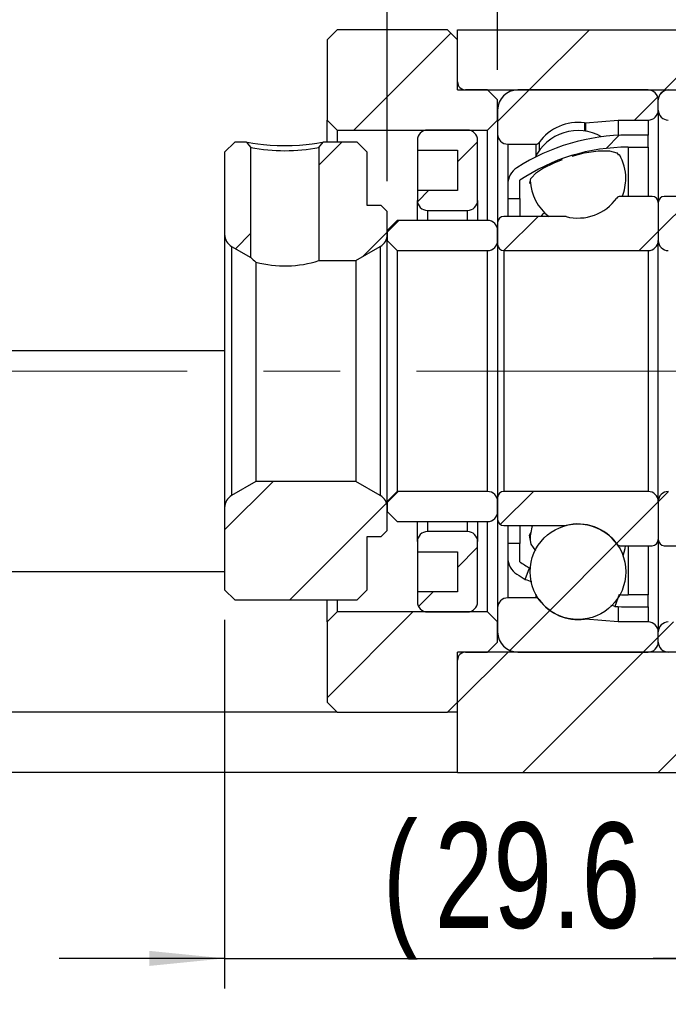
# Model space of a CAD drawing. Header units: millimetres. Extents: x 31 to 291, y 7 to 191.
# Tile 4 of 8: x 219 to 241, y 26 to 59. Entities that reach past the tile are written whole.
import ezdxf

# ---------------------------------------------------------------- set-up
doc = ezdxf.new("R2010")
doc.units = ezdxf.units.MM
doc.linetypes.add('CENTERX2', pattern=[20.32, 12.7, -2.54, 2.54, -2.54])
doc.layers.add('FORMAT', color=7, linetype='Continuous')
doc.styles.add('SLDTEXTSTYLE0', font='TXT', dxfattribs={"width": 0.75})
doc.dimstyles.new('SLDDIMSTYLE1', dxfattribs={"dimtxt": 3.5, "dimasz": 2.5, "dimexe": 0, "dimexo": 0.0625, "dimgap": 0.875, "dimtad": 1, "dimdec": 1, "dimlfac": 1.5, "dimrnd": 1e-09, "dimzin": 12, "dimdsep": 46, "dimtxsty": 'SLDTEXTSTYLE0', "dimsah": 1, "dimcen": 0.09, "dimadec": 0, "dimazin": 3, "dimtfac": 1, "dimtdec": 1, "dimtmove": 0, "dimatfit": 0, "dimfxl": 0, "dimfrac": 2, "dimtolj": 1, "dimtzin": 12, "dimarcsym": 0})
doc.dimstyles.new('SLDDIMSTYLE2', dxfattribs={"dimtxt": 3.5, "dimasz": 2.5, "dimexe": 0, "dimexo": 0.0625, "dimgap": 0.875, "dimtad": 1, "dimlfac": 1.5, "dimrnd": 1e-09, "dimzin": 12, "dimdsep": 46, "dimtxsty": 'SLDTEXTSTYLE0', "dimsah": 1, "dimcen": 0.09, "dimadec": 0, "dimazin": 3, "dimtfac": 1, "dimtofl": 0, "dimtmove": 0, "dimatfit": 3, "dimfxl": 0, "dimfrac": 2, "dimtolj": 1, "dimtzin": 12, "dimarcsym": 0})
doc.dimstyles.new('SLDDIMSTYLE4', dxfattribs={"dimtxt": 3.5, "dimasz": 2.5, "dimexe": 0, "dimexo": 0.0625, "dimgap": 0.875, "dimtad": 1, "dimlfac": 1.5, "dimrnd": 1e-09, "dimzin": 12, "dimdsep": 46, "dimtxsty": 'SLDTEXTSTYLE0', "dimsah": 1, "dimcen": 0.09, "dimadec": 0, "dimazin": 3, "dimtfac": 1, "dimtmove": 0, "dimatfit": 0, "dimfxl": 0, "dimfrac": 2, "dimtolj": 1, "dimtzin": 12, "dimarcsym": 0})

# ---------------------------------------------------------------- blocks, each defined once
blk = doc.blocks.new('_D_17')
at = {"layer": 'FORMAT', "color": 7}
for p, q in [((249.291, 33.07), (249.291, 18.407)), ((199.958, 26.403), (199.958, 18.407)), ((199.958, 19.407), (249.291, 19.407))]:
    blk.add_line(p, q, dxfattribs=at)
for points in [[(199.958, 19.407), (202.458, 19.157), (202.458, 19.657)], [(249.291, 19.407), (246.791, 19.657), (246.791, 19.157)]]:
    blk.add_solid(points, dxfattribs=at)
at = {"layer": 'FORMAT', "color": 7, "insert": (223.587, 23.919), "char_height": 3.5, "attachment_point": 1, "style": 'SLDTEXTSTYLE0'}
blk.add_mtext('74', dxfattribs=at)
blk = doc.blocks.new('_D_18')
at = {"layer": 'FORMAT', "color": 7}
for p, q in [((245.958, 37.07), (245.958, 26.897)), ((249.291, 33.07), (249.291, 26.897)), ((245.958, 27.897), (240.458, 27.897)), ((245.958, 27.897), (249.291, 27.897)), ((249.291, 27.897), (254.729, 27.897))]:
    blk.add_line(p, q, dxfattribs=at)
for points in [[(245.958, 27.897), (243.458, 28.147), (243.458, 27.647)], [(249.291, 27.897), (251.791, 27.647), (251.791, 28.147)]]:
    blk.add_solid(points, dxfattribs=at)
at = {"layer": 'FORMAT', "color": 7, "insert": (252.143, 32.409), "char_height": 3.5, "attachment_point": 1, "style": 'SLDTEXTSTYLE0'}
blk.add_mtext('5', dxfattribs=at)
blk = doc.blocks.new('_D_19')
at = {"layer": 'FORMAT', "color": 7}
for p, q in [((226.224, 39.137), (226.224, 26.897)), ((245.958, 37.07), (245.958, 26.897)), ((226.224, 27.897), (220.724, 27.897)), ((226.224, 27.897), (245.958, 27.897)), ((245.958, 27.897), (251.458, 27.897))]:
    blk.add_line(p, q, dxfattribs=at)
for points in [[(226.224, 27.897), (223.724, 28.147), (223.724, 27.647)], [(245.958, 27.897), (248.458, 27.647), (248.458, 28.147)]]:
    blk.add_solid(points, dxfattribs=at)
at = {"layer": 'FORMAT', "color": 7, "char_height": 3.5, "attachment_point": 1, "style": 'SLDTEXTSTYLE0'}
for s, insert in [('(', (231.474, 32.409)), (')', (242.246, 32.409)), ('29.6', (233.195, 32.409))]:
    blk.add_mtext(s, dxfattribs=dict(at, insert=insert))
blk = doc.blocks.new('_D_20')
at = {"layer": 'FORMAT', "color": 7}
for p, q in [((231.624, 53.703), (231.624, 62.45)), ((235.291, 57.403), (235.291, 62.45)), ((231.624, 61.45), (226.124, 61.45)), ((231.624, 61.45), (235.291, 61.45)), ((235.291, 61.45), (240.791, 61.45))]:
    blk.add_line(p, q, dxfattribs=at)
for points in [[(231.624, 61.45), (229.124, 61.7), (229.124, 61.2)], [(235.291, 61.45), (237.791, 61.2), (237.791, 61.7)]]:
    blk.add_solid(points, dxfattribs=at)
at = {"layer": 'FORMAT', "color": 7, "insert": (230.282, 65.962), "char_height": 3.5, "attachment_point": 1, "style": 'SLDTEXTSTYLE0'}
blk.add_mtext('5.5', dxfattribs=at)

msp = doc.modelspace()

# ---------------------------------------------------------------- hatches: boundary and pattern name
at = {"layer": 'FORMAT', "linetype": 'Continuous', "lineweight": 18}
h = msp.add_hatch(dxfattribs=at)
h.set_pattern_fill('ANSI31', color=256, style=0)
edge = h.paths.add_edge_path(flags=0)
edge.add_line((229.62423775, 55.73676817), (229.95757108, 55.40343484))
edge.add_line((229.95757108, 55.40343484), (234.95757108, 55.40343484))
edge.add_line((234.95757108, 55.40343484), (235.29090441, 55.73676817))
edge.add_line((235.29090441, 55.73676817), (235.29090441, 56.40343484))
edge.add_line((235.29090441, 56.40343484), (234.95757108, 56.73676817))
edge.add_line((234.95757108, 56.73676817), (234.22423775, 56.73676817))
edge.add_arc((234.22423775, 57.00343484), 0.26666667, 180, 270, ccw=False)
edge.add_line((233.95757108, 57.00343484), (233.95757108, 58.40343484))
edge.add_line((233.95757108, 58.40343484), (233.62423775, 58.73676817))
edge.add_line((233.62423775, 58.73676817), (229.95757108, 58.73676817))
edge.add_line((229.95757108, 58.73676817), (229.62423775, 58.40343484))
edge.add_line((229.62423775, 58.40343484), (229.62423775, 55.73676817))
h = msp.add_hatch(dxfattribs=at)
h.set_pattern_fill('ANSI31', color=256, style=0)
h.paths.add_polyline_path([(233.95757108, 58.73676817), (233.95757108, 56.73676817), (245.95757108, 56.73676817), (245.95757108, 55.40343484), (249.29090441, 55.40343484), (249.29090441, 58.73676817)], flags=0)
h = msp.add_hatch(dxfattribs=at)
h.set_pattern_fill('ANSI31', color=256, style=0)
edge = h.paths.add_edge_path(flags=0)
edge.add_line((240.62423775, 56.07010151), (240.62423775, 56.40343484))
edge.add_arc((240.29090441, 56.40343484), 0.33333333, 0, 90)
edge.add_line((240.29090441, 56.73676817), (235.95757108, 56.73676817))
edge.add_arc((235.95757108, 56.07010151), 0.66666667, 90, 180)
edge.add_line((235.29090441, 56.07010151), (235.29090441, 55.27010151))
edge.add_arc((235.62423775, 55.27010151), 0.33333333, 180, 270)
edge.add_line((235.62423775, 54.93676817), (236.55711853, 54.93676817))
edge.add_arc((236.55711853, 55.07010151), 0.13333333, 270, 324.471080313)
edge.add_arc((237.95757108, 54.07010151), 1.5875, 82.107252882, 144.471080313, ccw=False)
edge.add_arc((238.19387447, 55.77463313), 0.13333333, 262.107252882, 275)
edge.add_line((238.20549523, 55.64180717), (239.29090441, 55.73676817))
edge.add_line((239.29090441, 55.73676817), (240.29090441, 55.73676817))
edge.add_arc((240.29090441, 56.07010151), 0.33333333, 270, 360)
h = msp.add_hatch(dxfattribs=at)
h.set_pattern_fill('ANSI31', color=256, style=0)
edge = h.paths.add_edge_path(flags=0)
edge.add_line((245.29090441, 56.73676817), (240.95757108, 56.73676817))
edge.add_arc((240.95757108, 56.40343484), 0.33333333, 90, 180)
edge.add_line((240.62423775, 56.40343484), (240.62423775, 56.07010151))
edge.add_arc((240.95757108, 56.07010151), 0.33333333, 180, 270)
edge.add_line((240.95757108, 55.73676817), (241.95757108, 55.73676817))
edge.add_line((241.95757108, 55.73676817), (243.04298026, 55.64180717))
edge.add_arc((243.05460103, 55.77463313), 0.13333333, 265, 277.892747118)
edge.add_arc((243.29090441, 54.07010151), 1.5875, 35.528919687, 97.892747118, ccw=False)
edge.add_arc((244.69135697, 55.07010151), 0.13333333, 215.528919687, 270)
edge.add_line((244.69135697, 54.93676817), (245.62423775, 54.93676817))
edge.add_arc((245.62423775, 55.27010151), 0.33333333, 270, 360)
edge.add_line((245.95757108, 55.27010151), (245.95757108, 56.07010151))
edge.add_arc((245.29090441, 56.07010151), 0.66666667, 0, 90)
h = msp.add_hatch(dxfattribs=at)
h.set_pattern_fill('ANSI31', color=256, style=0)
edge = h.paths.add_edge_path(flags=0)
edge.add_line((233.95757108, 54.73676817), (233.95757108, 53.40343484))
edge.add_line((233.95757108, 53.40343484), (232.62423775, 53.40343484))
edge.add_line((232.62423775, 53.40343484), (232.62423775, 53.07010151))
edge.add_arc((232.95757108, 53.07010151), 0.33333333, 180, 270)
edge.add_line((232.95757108, 52.73676817), (234.29090441, 52.73676817))
edge.add_arc((234.29090441, 53.07010151), 0.33333333, 270, 360)
edge.add_line((234.62423775, 53.07010151), (234.62423775, 55.07010151))
edge.add_arc((234.29090441, 55.07010151), 0.33333333, 0, 90)
edge.add_line((234.29090441, 55.40343484), (232.95757108, 55.40343484))
edge.add_arc((232.95757108, 55.07010151), 0.33333333, 90, 180)
edge.add_line((232.62423775, 55.07010151), (232.62423775, 54.73676817))
edge.add_line((232.62423775, 54.73676817), (233.95757108, 54.73676817))
h = msp.add_hatch(dxfattribs=at)
h.set_pattern_fill('ANSI31', color=256, style=0)
edge = h.paths.add_edge_path(flags=0)
edge.add_line((227.09090575, 54.82880495), (226.94886562, 55.00343461))
edge.add_line((226.94886582, 55.00343484), (226.55757108, 55.00343484))
edge.add_line((226.55757108, 55.00343484), (226.22423775, 54.67010151))
edge.add_line((226.22423775, 54.67010151), (226.22423775, 51.93953163))
edge.add_arc((226.69090441, 51.93953163), 0.46666667, 180, 240)
edge.add_line((226.45757108, 51.53538644), (227.09090441, 51.16973127))
edge.add_line((227.09090441, 51.16973127), (227.09090441, 54.82880499))
h = msp.add_hatch(dxfattribs=at)
h.set_pattern_fill('ANSI31', color=256, style=0)
edge = h.paths.add_edge_path(flags=0)
edge.add_line((230.95757108, 54.67010151), (230.62423775, 55.00343484))
edge.add_line((230.62423775, 55.00343484), (229.49961137, 55.00343484))
edge.add_line((229.49961137, 55.00343484), (229.35757108, 54.82880518))
edge.add_line((229.35757108, 54.82880518), (229.35757108, 51.07010151))
edge.add_line((229.35757108, 51.07010151), (230.58500726, 51.07010151))
edge.add_line((230.58500726, 51.07010151), (231.39090441, 51.53538644))
edge.add_arc((231.15757108, 51.93953163), 0.46666667, 300, 360)
edge.add_line((231.62423775, 51.93953163), (231.62423775, 52.70343484))
edge.add_line((231.62423775, 52.70343484), (231.42423775, 52.90343484))
edge.add_line((231.42423775, 52.90343484), (230.95757108, 52.90343484))
edge.add_line((230.95757108, 52.90343484), (230.95757108, 54.67010151))
h = msp.add_hatch(dxfattribs=at)
h.set_pattern_fill('ANSI31', color=256, style=0)
edge = h.paths.add_edge_path(flags=0)
edge.add_arc((239.62423775, 48.39585908), 6.44090909, 90, 123.981646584, ccw=False)
edge.add_line((239.62423775, 54.83676817), (240.29090441, 54.83676817))
edge.add_line((240.29090441, 54.83676817), (240.29090441, 55.23676817))
edge.add_line((240.29090441, 55.23676817), (239.62423775, 55.23676817))
edge.add_arc((239.62423775, 48.39585908), 6.84090909, 90, 122.675286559)
edge.add_arc((236.29090441, 53.5929889), 0.66666667, 122.675286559, 180)
edge.add_line((235.62423775, 53.5929889), (235.62423775, 53.13676817))
edge.add_line((235.62423775, 53.13676817), (236.02423775, 53.13676817))
edge.add_line((236.02423775, 53.13676817), (236.02423775, 53.73676817))
h = msp.add_hatch(dxfattribs=at)
h.set_pattern_fill('ANSI31', color=256, style=0)
edge = h.paths.add_edge_path(flags=0)
edge.add_line((235.29090441, 52.33676817), (235.29090441, 51.60343484))
edge.add_arc((235.49090441, 51.60343484), 0.2, 180, 270)
edge.add_line((235.49090441, 51.40343484), (240.29090441, 51.40343484))
edge.add_arc((240.29090441, 51.73676817), 0.33333333, 270, 360)
edge.add_line((240.62423775, 51.73676817), (240.62423775, 53.00343484))
edge.add_arc((240.42423775, 53.00343484), 0.2, 0, 90)
edge.add_line((240.42423775, 53.20343484), (239.35802364, 53.20343484))
edge.add_arc((239.35802364, 53.07010151), 0.13333333, 90, 144.471080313)
edge.add_arc((237.95757108, 54.07010151), 1.5875, 255.58614653, 324.471080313, ccw=False)
edge.add_arc((237.52921424, 52.40343484), 0.13333333, 75.58614653, 90)
edge.add_line((237.52921424, 52.53676817), (235.49090441, 52.53676817))
edge.add_arc((235.49090441, 52.33676817), 0.2, 90, 180)
h = msp.add_hatch(dxfattribs=at)
h.set_pattern_fill('ANSI31', color=256, style=0)
edge = h.paths.add_edge_path(flags=0)
edge.add_line((240.95757108, 51.40343484), (245.75757108, 51.40343484))
edge.add_arc((245.75757108, 51.60343484), 0.2, 270, 360)
edge.add_line((245.95757108, 51.60343484), (245.95757108, 52.33676817))
edge.add_arc((245.75757108, 52.33676817), 0.2, 0, 90)
edge.add_line((245.75757108, 52.53676817), (243.71926126, 52.53676817))
edge.add_arc((243.71926126, 52.40343484), 0.13333333, 90, 104.41385347)
edge.add_arc((243.29090441, 54.07010151), 1.5875, 215.528919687, 284.41385347, ccw=False)
edge.add_arc((241.89045186, 53.07010151), 0.13333333, 35.528919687, 90)
edge.add_line((241.89045186, 53.20343484), (240.82423775, 53.20343484))
edge.add_arc((240.82423775, 53.00343484), 0.2, 90, 180)
edge.add_line((240.62423775, 53.00343484), (240.62423775, 51.73676817))
edge.add_arc((240.95757108, 51.73676817), 0.33333333, 180, 270)
h = msp.add_hatch(dxfattribs=at)
h.set_pattern_fill('ANSI31', color=256, style=0)
edge = h.paths.add_edge_path(flags=0)
edge.add_line((231.62423775, 51.73676817), (231.95757108, 51.40343484))
edge.add_line((231.95757108, 51.40343484), (234.95757108, 51.40343484))
edge.add_arc((234.95757108, 51.73676817), 0.33333333, 270, 360)
edge.add_line((235.29090441, 51.73676817), (235.29090441, 52.07010151))
edge.add_arc((234.95757108, 52.07010151), 0.33333333, 0, 90)
edge.add_line((234.95757108, 52.40343484), (231.95757108, 52.40343484))
edge.add_line((231.95757108, 52.40343484), (231.62423775, 52.07010151))
edge.add_line((231.62423775, 52.07010151), (231.62423775, 51.73676817))
h = msp.add_hatch(dxfattribs=at)
h.set_pattern_fill('ANSI31', color=256, style=0)
edge = h.paths.add_edge_path(flags=0)
edge.add_line((226.22423775, 40.13676817), (226.55757108, 39.80343484))
edge.add_line((226.55757108, 39.80343484), (230.62423775, 39.80343484))
edge.add_line((230.62423775, 39.80343484), (230.95757108, 40.13676817))
edge.add_line((230.95757108, 40.13676817), (230.95757108, 41.90343484))
edge.add_line((230.95757108, 41.90343484), (231.42423775, 41.90343484))
edge.add_line((231.42423775, 41.90343484), (231.62423775, 42.10343484))
edge.add_line((231.62423775, 42.10343484), (231.62423775, 42.86733805))
edge.add_arc((231.15757108, 42.86733805), 0.46666667, 0, 60)
edge.add_line((231.39090441, 43.27148323), (230.58500726, 43.73676817))
edge.add_line((230.58500726, 43.73676817), (227.26346823, 43.73676817))
edge.add_line((227.26346823, 43.73676817), (226.45757108, 43.27148323))
edge.add_arc((226.69090441, 42.86733805), 0.46666667, 120, 180)
edge.add_line((226.22423775, 42.86733805), (226.22423775, 40.13676817))
h = msp.add_hatch(dxfattribs=at)
h.set_pattern_fill('ANSI31', color=256, style=0)
edge = h.paths.add_edge_path(flags=0)
edge.add_line((231.95757108, 43.40343484), (231.62423775, 43.07010151))
edge.add_line((231.62423775, 43.07010151), (231.62423775, 42.73676817))
edge.add_line((231.62423775, 42.73676817), (231.95757108, 42.40343484))
edge.add_line((231.95757108, 42.40343484), (234.95757108, 42.40343484))
edge.add_arc((234.95757108, 42.73676817), 0.33333333, 270, 360)
edge.add_line((235.29090441, 42.73676817), (235.29090441, 43.07010151))
edge.add_arc((234.95757108, 43.07010151), 0.33333333, 0, 90)
edge.add_line((234.95757108, 43.40343484), (231.95757108, 43.40343484))
h = msp.add_hatch(dxfattribs=at)
h.set_pattern_fill('ANSI31', color=256, style=0)
edge = h.paths.add_edge_path(flags=0)
edge.add_line((240.29090441, 43.40343484), (235.49090441, 43.40343484))
edge.add_arc((235.49090441, 43.20343484), 0.2, 90, 180)
edge.add_line((235.29090441, 43.20343484), (235.29090441, 42.47010151))
edge.add_arc((235.49090441, 42.47010151), 0.2, 180, 270)
edge.add_line((235.49090441, 42.27010151), (237.52921424, 42.27010151))
edge.add_arc((237.52921424, 42.40343484), 0.13333333, 270, 284.41385347)
edge.add_arc((237.95757108, 40.73676817), 1.5875, 35.528919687, 104.41385347, ccw=False)
edge.add_arc((239.35802364, 41.73676817), 0.13333333, 215.528919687, 270)
edge.add_line((239.35802364, 41.60343484), (240.42423775, 41.60343484))
edge.add_arc((240.42423775, 41.80343484), 0.2, 270, 360)
edge.add_line((240.62423775, 41.80343484), (240.62423775, 43.07010151))
edge.add_arc((240.29090441, 43.07010151), 0.33333333, 360, 450)
h = msp.add_hatch(dxfattribs=at)
h.set_pattern_fill('ANSI31', color=256, style=0)
edge = h.paths.add_edge_path(flags=0)
edge.add_line((245.95757108, 42.47010151), (245.95757108, 43.20343484))
edge.add_arc((245.75757108, 43.20343484), 0.2, 0, 90)
edge.add_line((245.75757108, 43.40343484), (240.95757108, 43.40343484))
edge.add_arc((240.95757108, 43.07010151), 0.33333333, 90, 180)
edge.add_line((240.62423775, 43.07010151), (240.62423775, 41.80343484))
edge.add_arc((240.82423775, 41.80343484), 0.2, 180, 270)
edge.add_line((240.82423775, 41.60343484), (241.89045186, 41.60343484))
edge.add_arc((241.89045186, 41.73676817), 0.13333333, 270, 324.471080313)
edge.add_arc((243.29090441, 40.73676817), 1.5875, 75.58614653, 144.471080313, ccw=False)
edge.add_arc((243.71926126, 42.40343484), 0.13333333, 255.58614653, 270)
edge.add_line((243.71926126, 42.27010151), (245.75757108, 42.27010151))
edge.add_arc((245.75757108, 42.47010151), 0.2, 270, 360)
h = msp.add_hatch(dxfattribs=at)
h.set_pattern_fill('ANSI31', color=256, style=0)
edge = h.paths.add_edge_path(flags=0)
edge.add_arc((237.95757108, 40.73676817), 1.5875, 0, 360)
h = msp.add_hatch(dxfattribs=at)
h.set_pattern_fill('ANSI31', color=256, style=0)
edge = h.paths.add_edge_path(flags=0)
edge.add_line((232.62423775, 41.73676817), (232.62423775, 41.40343484))
edge.add_line((232.62423775, 41.40343484), (233.95757108, 41.40343484))
edge.add_line((233.95757108, 41.40343484), (233.95757108, 40.07010151))
edge.add_line((233.95757108, 40.07010151), (232.62423775, 40.07010151))
edge.add_line((232.62423775, 40.07010151), (232.62423775, 39.73676817))
edge.add_arc((232.95757108, 39.73676817), 0.33333333, 180, 270)
edge.add_line((232.95757108, 39.40343484), (234.29090441, 39.40343484))
edge.add_arc((234.29090441, 39.73676817), 0.33333333, 270, 360)
edge.add_line((234.62423775, 39.73676817), (234.62423775, 41.73676817))
edge.add_arc((234.29090441, 41.73676817), 0.33333333, 360, 450)
edge.add_line((234.29090441, 42.07010151), (232.95757108, 42.07010151))
edge.add_arc((232.95757108, 41.73676817), 0.33333333, 90, 180)
h = msp.add_hatch(dxfattribs=at)
h.set_pattern_fill('ANSI31', color=256, style=0)
edge = h.paths.add_edge_path(flags=0)
edge.add_arc((236.29090441, 41.21388077), 0.66666667, 180, 237.324713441)
edge.add_arc((239.62423775, 46.4110106), 6.84090909, 237.324713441, 240.043449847)
edge.add_line((236.20827691, 40.48401736), (236.35041231, 40.86417574))
edge.add_arc((239.62423775, 46.4110106), 6.44090909, 236.018353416, 239.450255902, ccw=False)
edge.add_line((236.02423775, 41.07010151), (236.02423775, 41.67010151))
edge.add_line((236.02423775, 41.67010151), (235.62423775, 41.67010151))
edge.add_line((235.62423775, 41.67010151), (235.62423775, 41.21388077))
h = msp.add_hatch(dxfattribs=at)
h.set_pattern_fill('ANSI31', color=256, style=0)
edge = h.paths.add_edge_path(flags=0)
edge.add_line((240.29090441, 39.57010151), (240.29090441, 39.97010151))
edge.add_line((240.29090441, 39.97010151), (239.62423775, 39.97010151))
edge.add_arc((239.62423775, 46.4110106), 6.44090909, 267.366211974, 270, ccw=False)
edge.add_line((239.32826454, 39.97690539), (239.18152831, 39.58444151))
edge.add_arc((239.62423775, 46.4110106), 6.84090909, 266.289510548, 270)
edge.add_line((239.62423775, 39.57010151), (240.29090441, 39.57010151))
h = msp.add_hatch(dxfattribs=at)
h.set_pattern_fill('ANSI31', color=256, style=0)
edge = h.paths.add_edge_path(flags=0)
edge.add_arc((241.62423775, 46.4110106), 6.44090909, 270, 272.633788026, ccw=False)
edge.add_line((241.62423775, 39.97010151), (240.95757108, 39.97010151))
edge.add_line((240.95757108, 39.97010151), (240.95757108, 39.57010151))
edge.add_line((240.95757108, 39.57010151), (241.62423775, 39.57010151))
edge.add_arc((241.62423775, 46.4110106), 6.84090909, 270, 273.710489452)
edge.add_line((242.06694719, 39.58444151), (241.92021095, 39.97690539))
h = msp.add_hatch(dxfattribs=at)
h.set_pattern_fill('ANSI31', color=256, style=0)
edge = h.paths.add_edge_path(flags=0)
edge.add_line((235.95757108, 38.07010151), (240.29090441, 38.07010151))
edge.add_arc((240.29090441, 38.40343484), 0.33333333, 270, 360)
edge.add_line((240.62423775, 38.40343484), (240.62423775, 38.73676817))
edge.add_arc((240.29090441, 38.73676817), 0.33333333, 0, 90)
edge.add_line((240.29090441, 39.07010151), (239.29090441, 39.07010151))
edge.add_line((239.29090441, 39.07010151), (238.20549523, 39.1650625))
edge.add_arc((238.19387447, 39.03223654), 0.13333333, 85, 97.892747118)
edge.add_arc((237.95757108, 40.73676817), 1.5875, 215.528919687, 277.892747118, ccw=False)
edge.add_arc((236.55711853, 39.73676817), 0.13333333, 35.528919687, 90)
edge.add_line((236.55711853, 39.87010151), (235.62423775, 39.87010151))
edge.add_arc((235.62423775, 39.53676817), 0.33333333, 90, 180)
edge.add_line((235.29090441, 39.53676817), (235.29090441, 38.73676817))
edge.add_arc((235.95757108, 38.73676817), 0.66666667, 180, 270)
h = msp.add_hatch(dxfattribs=at)
h.set_pattern_fill('ANSI31', color=256, style=0)
edge = h.paths.add_edge_path(flags=0)
edge.add_line((240.62423775, 38.73676817), (240.62423775, 38.40343484))
edge.add_arc((240.95757108, 38.40343484), 0.33333333, 180, 270)
edge.add_line((240.95757108, 38.07010151), (245.29090441, 38.07010151))
edge.add_arc((245.29090441, 38.73676817), 0.66666667, 270, 360)
edge.add_line((245.95757108, 38.73676817), (245.95757108, 39.53676817))
edge.add_arc((245.62423775, 39.53676817), 0.33333333, 360, 450)
edge.add_line((245.62423775, 39.87010151), (244.69135697, 39.87010151))
edge.add_arc((244.69135697, 39.73676817), 0.13333333, 90, 144.471080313)
edge.add_arc((243.29090441, 40.73676817), 1.5875, 262.107252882, 324.471080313, ccw=False)
edge.add_arc((243.05460103, 39.03223654), 0.13333333, 82.107252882, 95)
edge.add_line((243.04298026, 39.1650625), (241.95757108, 39.07010151))
edge.add_line((241.95757108, 39.07010151), (240.95757108, 39.07010151))
edge.add_arc((240.95757108, 38.73676817), 0.33333333, 90, 180)
h = msp.add_hatch(dxfattribs=at)
h.set_pattern_fill('ANSI31', color=256, style=0)
edge = h.paths.add_edge_path(flags=0)
edge.add_line((229.95757108, 39.40343484), (229.62423775, 39.07010151))
edge.add_line((229.62423775, 39.07010151), (229.62423775, 36.40343484))
edge.add_line((229.62423775, 36.40343484), (229.95757108, 36.07010151))
edge.add_line((229.95757108, 36.07010151), (233.62423775, 36.07010151))
edge.add_line((233.62423775, 36.07010151), (233.95757108, 36.40343484))
edge.add_line((233.95757108, 36.40343484), (233.95757108, 37.80343484))
edge.add_arc((234.22423775, 37.80343484), 0.26666667, 90, 180, ccw=False)
edge.add_line((234.22423775, 38.07010151), (234.95757108, 38.07010151))
edge.add_line((234.95757108, 38.07010151), (235.29090441, 38.40343484))
edge.add_line((235.29090441, 38.40343484), (235.29090441, 39.07010151))
edge.add_line((235.29090441, 39.07010151), (234.95757108, 39.40343484))
edge.add_line((234.95757108, 39.40343484), (229.95757108, 39.40343484))
h = msp.add_hatch(dxfattribs=at)
h.set_pattern_fill('ANSI31', color=256, style=0)
h.paths.add_polyline_path([(233.95757108, 38.07010151), (233.95757108, 34.07010151), (249.29090441, 34.07010151), (249.29090441, 39.40343484), (245.95757108, 39.40343484), (245.95757108, 38.07010151)], flags=0)

# ---------------------------------------------------------------- linework, layer by layer
at = {"color": 7, "linetype": 'Continuous', "lineweight": 25}
for p, q in [((229.62423818, 58.40343478), (229.95757094, 58.73676879)), ((233.62423759, 58.73676879), (229.95757094, 58.73676879)), ((233.62423759, 58.73676879), (233.9575716, 58.40343478)), ((233.9575716, 58.73676879), (249.29090434, 58.73676879)), ((233.9575716, 56.73676846), (233.9575716, 58.73676879)), ((229.62423818, 58.40343478), (229.62423818, 55.7367683)), ((233.9575716, 57.00343467), (233.9575716, 58.40343478)), ((233.9575716, 56.73676846), (245.95757108, 56.73676846)), ((234.95757114, 56.73676846), (234.22423781, 56.73676846)), ((234.95757114, 56.73676846), (235.29090391, 56.40343507)), ((240.29090411, 56.73676846), (235.9575713, 56.73676846)), ((235.29090391, 55.7367683), (235.29090391, 56.40343507)), ((240.62423749, 56.07010168), (240.62423749, 56.40343507)), ((235.29090391, 56.07010168), (235.29090391, 55.2701018)), ((240.62423749, 56.07010168), (240.62423749, 53.00343464)), ((229.95757094, 55.40343491), (229.62423818, 55.7367683)), ((229.62423818, 55.00343497), (229.62423818, 55.7367683)), ((235.29090391, 55.7367683), (234.95757114, 55.40343491)), ((238.20549529, 55.64180692), (239.29090456, 55.7367683)), ((239.29090456, 55.7367683), (240.29090411, 55.7367683)), ((239.29090456, 55.7367683), (239.29090456, 55.22864242)), ((229.95757094, 55.40343491), (234.95757114, 55.40343491)), ((229.95757094, 55.40343491), (229.95757094, 55.00343497)), ((234.29090437, 55.40343491), (232.95757081, 55.40343491)), ((234.95757114, 52.40343473), (234.95757114, 55.40343491)), ((235.29090391, 55.2701018), (235.29090391, 52.33676817)), ((226.22423774, 54.67010158), (226.55757051, 55.00343497)), ((226.94886631, 55.00343497), (226.55757051, 55.00343497)), ((229.35757072, 54.82880515), (229.49961107, 55.00343497)), ((230.62423772, 55.00343497), (229.49961107, 55.00343497)), ((230.62423772, 55.00343497), (230.95757049, 54.67010158)), ((232.62423805, 55.07010152), (232.62423805, 54.73676813)), ((234.62423713, 53.07010181), (234.62423713, 55.07010152)), ((235.62423792, 54.93676841), (236.55711828, 54.93676841)), ((240.29090411, 55.2367679), (239.62423795, 55.2367679)), ((240.29090411, 54.83676796), (240.29090411, 55.2367679)), ((226.22423774, 54.67010158), (226.22423774, 51.93953178)), ((227.09090418, 51.16973127), (227.09090418, 54.82880515)), ((229.35757072, 54.82880515), (229.35757072, 51.07010149)), ((230.95757049, 52.90343481), (230.95757049, 54.67010158)), ((232.62423805, 54.73676813), (233.9575716, 54.73676813)), ((232.62423805, 54.73676813), (232.62423805, 53.40343458)), ((233.9575716, 54.73676813), (233.9575716, 53.40343458)), ((239.62423795, 54.83676796), (240.29090411, 54.83676796)), ((240.29090411, 54.83676796), (240.29090411, 53.20343492)), ((236.02423786, 53.13676837), (236.02423786, 53.73676797)), ((232.62423805, 53.40343458), (232.62423805, 53.07010181)), ((233.9575716, 53.40343458), (232.62423805, 53.40343458)), ((235.62423792, 53.59298915), (235.62423792, 53.13676837)), ((232.62423805, 52.40343473), (232.62423805, 53.07010181)), ((234.62423713, 53.07010181), (234.62423713, 52.40343473)), ((235.62423792, 53.13676837), (236.02423786, 53.13676837)), ((235.62423792, 53.13676837), (235.62423792, 52.53676814)), ((236.02423786, 53.13676837), (236.02423786, 52.53676814)), ((240.42423783, 53.20343492), (239.35802374, 53.20343492)), ((240.62423749, 53.00343464), (240.62423749, 51.73676826)), ((241.89045187, 53.20343492), (240.82423778, 53.20343492)), ((231.4242376, 52.90343481), (230.95757049, 52.90343481)), ((231.4242376, 52.90343481), (231.62423726, 52.70343515)), ((231.62423726, 51.93953178), (231.62423726, 52.70343515)), ((232.95757081, 52.73676843), (234.29090437, 52.73676843)), ((231.62423726, 52.07010165), (231.95757127, 52.40343473)), ((234.95757114, 52.40343473), (231.95757127, 52.40343473)), ((235.29090391, 52.33676817), (235.29090391, 51.60343484)), ((237.52921416, 52.53676814), (235.49090481, 52.53676814)), ((231.62423726, 52.07010165), (231.62423726, 51.73676826)), ((235.29090391, 51.73676826), (235.29090391, 52.07010165)), ((226.22423774, 51.93953178), (226.22423774, 42.8673379)), ((231.95757127, 51.40343487), (231.62423726, 51.73676826)), ((231.62423726, 43.07010142), (231.62423726, 51.73676826)), ((240.62423749, 43.07010142), (240.62423749, 51.73676826)), ((226.4575713, 51.53538652), (227.09090418, 51.16973127)), ((226.4575713, 51.53538652), (226.4575713, 43.27148316)), ((230.58500669, 51.07010149), (231.39090495, 51.53538652)), ((231.39090495, 51.53538652), (231.39090495, 43.27148316)), ((231.95757127, 51.40343487), (234.95757114, 51.40343487)), ((231.95757127, 51.40343487), (231.95757127, 43.4034348)), ((234.95757114, 43.4034348), (234.95757114, 51.40343487)), ((235.29090391, 51.60343484), (235.29090391, 43.20343483)), ((235.49090481, 51.40343487), (240.29090411, 51.40343487)), ((235.49090481, 51.40343487), (235.49090481, 43.4034348)), ((240.29090411, 51.40343487), (240.29090411, 43.4034348)), ((227.26346832, 51.02048869), (227.26346832, 43.73676819)), ((229.35757072, 51.07010149), (230.58500669, 51.07010149)), ((230.58500669, 51.07010149), (230.58500669, 43.73676819)), ((226.22423774, 48.07010154), (204.62423842, 48.07010154)), ((227.26346832, 43.73676819), (226.4575713, 43.27148316)), ((230.58500669, 43.73676819), (227.26346832, 43.73676819)), ((231.39090495, 43.27148316), (230.58500669, 43.73676819)), ((231.62423726, 43.07010142), (231.95757127, 43.4034348)), ((234.95757114, 43.4034348), (231.95757127, 43.4034348)), ((235.29090391, 43.20343483), (235.29090391, 42.4701015)), ((240.29090411, 43.4034348), (235.49090481, 43.4034348)), ((226.22423774, 42.8673379), (226.22423774, 40.1367681)), ((231.62423726, 43.07010142), (231.62423726, 42.73676803)), ((231.62423726, 42.10343453), (231.62423726, 42.8673379)), ((235.29090391, 42.73676803), (235.29090391, 43.07010142)), ((240.62423749, 43.07010142), (240.62423749, 41.80343504)), ((231.95757127, 42.40343495), (231.62423726, 42.73676803)), ((231.95757127, 42.40343495), (234.95757114, 42.40343495)), ((232.62423805, 41.73676786), (232.62423805, 42.40343495)), ((234.62423713, 42.40343495), (234.62423713, 41.73676786)), ((234.95757114, 39.40343477), (234.95757114, 42.40343495)), ((235.29090391, 42.4701015), (235.29090391, 39.53676788)), ((235.49090481, 42.27010153), (237.52921416, 42.27010153)), ((235.62423792, 42.27010153), (235.62423792, 41.67010131)), ((236.02423786, 42.27010153), (236.02423786, 41.67010131)), ((230.95757049, 41.90343487), (231.4242376, 41.90343487)), ((230.95757049, 40.1367681), (230.95757049, 41.90343487)), ((231.62423726, 42.10343453), (231.4242376, 41.90343487)), ((234.29090437, 42.07010125), (232.95757081, 42.07010125)), ((232.62423805, 41.73676786), (232.62423805, 41.4034351)), ((234.62423713, 39.73676816), (234.62423713, 41.73676786)), ((235.62423792, 41.67010131), (235.62423792, 41.21388053)), ((236.02423786, 41.67010131), (235.62423792, 41.67010131)), ((236.02423786, 41.07010171), (236.02423786, 41.67010131)), ((239.35802374, 41.60343476), (240.42423783, 41.60343476)), ((240.29090411, 41.60343476), (240.29090411, 39.97010171)), ((240.62423749, 41.80343504), (240.62423749, 38.73676799)), ((240.82423778, 41.60343476), (241.89045187, 41.60343476)), ((232.62423805, 41.4034351), (233.9575716, 41.4034351)), ((232.62423805, 41.4034351), (232.62423805, 40.07010154)), ((233.9575716, 41.4034351), (233.9575716, 40.07010154)), ((226.22423774, 40.73676832), (200.62423528, 40.73676832)), ((236.20827713, 40.48401731), (236.35041248, 40.86417573)), ((226.55757051, 39.80343471), (226.22423774, 40.1367681)), ((230.95757049, 40.1367681), (230.62423772, 39.80343471)), ((232.62423805, 40.07010154), (232.62423805, 39.73676816)), ((233.9575716, 40.07010154), (232.62423805, 40.07010154)), ((239.32826426, 39.97690534), (239.18152818, 39.58444166)), ((240.29090411, 39.97010171), (239.62423795, 39.97010171)), ((240.29090411, 39.57010177), (240.29090411, 39.97010171)), ((226.55757051, 39.80343471), (230.62423772, 39.80343471)), ((229.62423818, 39.07010138), (229.62423818, 39.80343471)), ((229.95757094, 39.80343471), (229.95757094, 39.40343477)), ((236.55711828, 39.87010126), (235.62423792, 39.87010126)), ((239.29090456, 39.57822725), (239.29090456, 39.07010138)), ((239.62423795, 39.57010177), (240.29090411, 39.57010177)), ((229.62423818, 39.07010138), (229.95757094, 39.40343477)), ((234.95757114, 39.40343477), (229.95757094, 39.40343477)), ((232.95757081, 39.40343477), (234.29090437, 39.40343477)), ((234.95757114, 39.40343477), (235.29090391, 39.07010138)), ((235.29090391, 39.53676788), (235.29090391, 38.73676799)), ((229.62423818, 39.07010138), (229.62423818, 36.4034349)), ((235.29090391, 38.40343461), (235.29090391, 39.07010138)), ((239.29090456, 39.07010138), (238.20549529, 39.16506276)), ((240.29090411, 39.07010138), (239.29090456, 39.07010138)), ((240.62423749, 38.40343461), (240.62423749, 38.73676799)), ((235.29090391, 38.40343461), (234.95757114, 38.07010122)), ((245.95757108, 38.07010122), (233.9575716, 38.07010122)), ((233.9575716, 34.0701018), (233.9575716, 38.07010122)), ((234.22423781, 38.07010122), (234.95757114, 38.07010122)), ((235.9575713, 38.07010122), (240.29090411, 38.07010122)), ((233.9575716, 36.4034349), (233.9575716, 37.803435)), ((229.95757094, 36.07010089), (229.62423818, 36.4034349)), ((233.9575716, 36.4034349), (233.62423759, 36.07010089)), ((229.95757094, 36.07010089), (200.62423528, 36.07010089)), ((229.95757094, 36.07010089), (233.62423759, 36.07010089)), ((233.9575716, 36.07010089), (233.62423759, 36.07010089)), ((233.9575716, 34.0701018), (200.62423528, 34.0701018)), ((233.9575716, 34.0701018), (249.29090434, 34.0701018))]:
    msp.add_line(p, q, dxfattribs=at)
at = {"color": 8, "linetype": 'Continuous', "lineweight": 25}
for p, q in [((238.17556507, 55.64256316), (238.17556507, 55.37251624)), ((238.20549529, 55.64180692), (238.20549529, 55.36807569)), ((240.29090411, 55.7367683), (240.29090411, 55.2367679)), ((235.62423792, 54.93676841), (235.62423792, 53.59298915)), ((236.55711828, 54.93676841), (236.55711828, 54.54764322)), ((236.66562792, 54.99261983), (236.66562792, 54.72257291)), ((239.62423795, 54.83676796), (239.62423795, 53.20343492)), ((232.95757081, 52.73676843), (232.95757081, 52.40343473)), ((234.29090437, 52.40343473), (234.29090437, 52.73676843)), ((232.95757081, 42.40343495), (232.95757081, 42.07010125)), ((234.29090437, 42.07010125), (234.29090437, 42.40343495)), ((239.62423795, 41.60343476), (239.62423795, 39.97010171)), ((235.62423792, 41.21388053), (235.62423792, 39.87010126)), ((236.55711828, 39.98917955), (236.55711828, 39.87010126)), ((240.29090411, 39.57010177), (240.29090411, 39.07010138)), ((238.20549529, 39.16874707), (238.20549529, 39.16506276))]:
    msp.add_line(p, q, dxfattribs=at)
at = {"color": 7, "linetype": 'Continuous', "lineweight": 25, "flags": 128}
for points in [[(226.94886631, 55.00343497), (226.94886507, 55.00343497), (226.9722127, 54.9989373), (227.04233881, 54.98684687), (227.15924339, 54.96900645), (227.32292643, 54.94710982), (227.51993717, 54.92473014), (227.73596055, 54.90646876), (227.97099656, 54.89460185), (228.22504522, 54.89049162), (228.47215738, 54.8948471), (228.71322588, 54.90741437), (228.93454911, 54.92577508), (229.12667847, 54.94725138), (229.2900846, 54.96912628), (229.40670854, 54.98693566), (229.47655152, 54.99898573), (229.49961107, 55.00343497)], [(226.94886507, 55.00343435), (226.98769625, 54.95569537), (227.02652619, 54.9079564), (227.09090542, 54.82880515)], [(237.76436442, 54.54157472), (238.16270102, 54.64771817), (238.62735834, 54.71750962), (239.00352139, 54.71762262), (239.24650407, 54.65048482), (239.3019426, 54.56632803)], [(236.78054505, 54.12372132), (237.18504639, 54.33286471), (237.44466373, 54.43153958)], [(236.40295211, 53.60233652), (236.35791459, 53.63616588), (236.39114046, 53.79319804), (236.58541435, 53.99042298), (236.78054505, 54.12372132)], [(236.73105085, 52.53676814), (236.80171277, 52.62813213), (236.86222701, 52.67343539)], [(236.55752248, 41.43475796), (236.40768013, 41.65420177), (236.35279729, 41.9493261), (236.40655323, 42.06763511)], [(239.45428462, 41.26592284), (239.51955916, 41.51161877), (239.53346132, 41.60343476)], [(239.18152818, 39.58444166), (239.1237719, 39.60002641), (239.0522128, 39.61954569)]]:
    msp.add_lwpolyline(points, dxfattribs=at)
at = {"color": 7, "linetype": 'Continuous', "lineweight": 25}
msp.add_circle((237.95757108, 40.73676817), 1.5875, dxfattribs=at)
for centre, radius, start, end in [((234.22423775, 57.00343484), 0.26666667, 180, 270), ((235.95757108, 56.07010151), 0.66666667, 90, 180), ((240.29090441, 56.40343484), 0.33333333, 0, 90), ((240.95757108, 56.40343484), 0.33333333, 90, 180), ((240.29090441, 56.07010151), 0.33333333, 270, 0), ((240.95757108, 56.07010151), 0.33333333, 180, 270), ((237.95757108, 54.07010151), 1.5875, 82.107252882, 144.471080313), ((238.19387447, 55.77463313), 0.13333333, 262.107252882, 275), ((232.95757108, 55.07010151), 0.33333333, 90, 180), ((234.29090441, 55.07010151), 0.33333333, 0, 90), ((235.62423775, 55.27010151), 0.33333333, 180, 270), ((237.95757108, 53.80005466), 1.5875, 60.353904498, 153.92586745), ((239.62423775, 48.39585908), 6.84090909, 90, 122.675286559), ((236.55711853, 55.07010151), 0.13333333, 270, 324.471080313), ((228.22423745, 60.62350275), 5.90448682, 258.933720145, 281.066279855), ((239.62423775, 48.39585908), 6.44090909, 90, 123.981646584), ((237.95757108, 53.80005466), 1.5875, 0, 29.794166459), ((236.29090441, 53.5929889), 0.66666667, 122.675286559, 180), ((237.95757108, 53.80005466), 1.5875, 182.609252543, 232.728140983), ((237.95757108, 53.80005466), 1.5875, 337.924779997, 0), ((232.95757108, 53.07010151), 0.33333333, 180, 270), ((234.29090441, 53.07010151), 0.33333333, 270, 0), ((237.95757108, 54.07010151), 1.5875, 255.58614653, 324.471080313), ((239.35802364, 53.07010151), 0.13333333, 90, 144.471080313), ((240.42423775, 53.00343484), 0.2, 0, 90), ((240.82423775, 53.00343484), 0.2, 90, 180), ((234.95757108, 52.07010151), 0.33333333, 0, 90), ((235.49090441, 52.33676817), 0.2, 90, 180), ((237.52921424, 52.40343484), 0.13333333, 75.58614653, 90), ((226.69090441, 51.93953163), 0.46666667, 180, 240), ((231.15757108, 51.93953163), 0.46666667, 300, 0), ((234.95757108, 51.73676817), 0.33333333, 270, 0), ((240.29090441, 51.73676817), 0.33333333, 270, 0), ((240.95757108, 51.73676817), 0.33333333, 180, 270), ((235.49090441, 51.60343484), 0.2, 180, 270), ((236.72239164, 62.13190759), 14.5922877, 228.697108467, 229.592929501), ((228.22623205, 54.60297788), 3.70960143, 254.957650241, 287.756708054), ((226.69090441, 42.86733805), 0.46666667, 120, 180), ((231.15757108, 42.86733805), 0.46666667, 0, 60), ((234.95757108, 43.07010151), 0.33333333, 0, 90), ((235.49090441, 43.20343484), 0.2, 90, 180), ((240.29090441, 43.07010151), 0.33333333, 360, 90), ((240.95757108, 43.07010151), 0.33333333, 90, 180), ((234.95757108, 42.73676817), 0.33333333, 270, 0), ((235.49090441, 42.47010151), 0.2, 180, 270), ((237.95757108, 41.79507795), 1.5875, 162.588793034, 179.402174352), ((237.52921424, 42.40343484), 0.13333333, 270, 284.41385347), ((237.95757108, 40.73676817), 1.5875, 35.528919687, 104.41385347), ((232.95757108, 41.73676817), 0.33333333, 90, 180), ((234.29090441, 41.73676817), 0.33333333, 0, 90), ((239.35802364, 41.73676817), 0.13333333, 215.528919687, 270), ((240.42423775, 41.80343484), 0.2, 270, 0), ((240.82423775, 41.80343484), 0.2, 180, 270), ((236.29090441, 41.21388077), 0.66666667, 180, 237.324713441), ((239.62423775, 46.4110106), 6.44090909, 236.018353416, 239.450255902), ((239.62423775, 46.4110106), 6.84090909, 237.324713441, 240.043449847), ((244.4779431, 64.73451445), 25.62174832, 251.170102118, 251.690803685), ((239.62423775, 46.4110106), 6.44090909, 267.366211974, 270), ((232.95757108, 39.73676817), 0.33333333, 180, 270), ((234.29090441, 39.73676817), 0.33333333, 270, 0), ((235.62423775, 39.53676817), 0.33333333, 90, 180), ((236.55711853, 39.73676817), 0.13333333, 35.528919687, 90), ((237.95757108, 40.73676817), 1.5875, 215.528919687, 277.892747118), ((239.62423775, 46.4110106), 6.84090909, 266.289510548, 270), ((238.19387447, 39.03223654), 0.13333333, 85, 97.892747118), ((240.29090441, 38.73676817), 0.33333333, 0, 90), ((240.95757108, 38.73676817), 0.33333333, 90, 180), ((235.95757108, 38.73676817), 0.66666667, 180, 270), ((240.29090441, 38.40343484), 0.33333333, 270, 0), ((240.95757108, 38.40343484), 0.33333333, 180, 270), ((234.22423775, 37.80343484), 0.26666667, 90, 180)]:
    msp.add_arc(centre, radius, start, end, dxfattribs=at)
at = {"layer": 'FORMAT', "color": 7, "linetype": 'CENTERX2', "lineweight": 18}
msp.add_line((191.95757108, 47.40343484), (253.44955491, 47.40343484), dxfattribs=at)

# ---------------------------------------------------------------- dimensions: what is measured, and where the dimension line sits
at = {"layer": 'FORMAT', "color": 7}
for base, p1, p2, dimstyle, picture, middle in [((235.29090441, 61.45000567), (231.62423775, 52.70343484), (235.29090441, 56.40343484), 'SLDDIMSTYLE1', '_D_20', (233.51440995, 61.45000567)), ((249.29090441, 27.89682791), (245.95757108, 38.07010151), (249.29090441, 34.07010151), 'SLDDIMSTYLE4', '_D_18', (253.43609405, 27.89682791)), ((249.29090441, 19.40680992), (199.95757108, 27.40343484), (249.29090441, 34.07010151), 'SLDDIMSTYLE2', '_D_17', (226.17277011, 19.40680992))]:
    dim = msp.add_linear_dim(base=base, p1=p1, p2=p2, dimstyle=dimstyle, dxfattribs=at)
    dim.commit()
    dim.dimension.update_dxf_attribs({"geometry": picture, "text_midpoint": middle, "dimtype": 160})
dim = msp.add_linear_dim(base=(245.95757108, 27.89682791), p1=(226.22423775, 40.13676817), p2=(245.95757108, 38.07010151), text='(<>)', dimstyle='SLDDIMSTYLE1', dxfattribs=at)
dim.commit()
dim.dimension.update_dxf_attribs({"geometry": '_D_19', "text_midpoint": (237.72060696, 27.89682791), "dimtype": 160})

doc.saveas('drawing.dxf')
